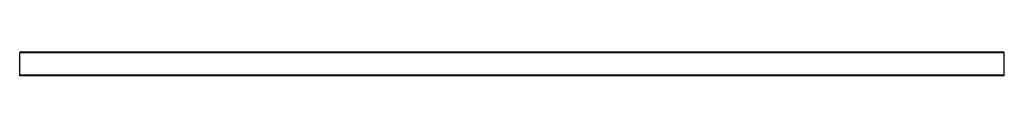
# Model space of a CAD drawing. Header units: millimetres. Extents: x 0 to 2000, y 0 to 48.
import ezdxf

# ---------------------------------------------------------------- set-up
doc = ezdxf.new("R2010")
doc.units = ezdxf.units.MM
doc.header["$LTSCALE"] = 10
doc.linetypes.add('ALLCAD_Strich', pattern=[0.2, 0.15, -0.05])
doc.layers.add('BESCH_KONT_sich_schn_grun_2d', color=10, linetype='Continuous')

msp = doc.modelspace()

# ---------------------------------------------------------------- linework, layer by layer
at = {"layer": 'BESCH_KONT_sich_schn_grun_2d', "linetype": 'ALLCAD_Strich'}
for p, q in [((0, 0), (0, 48)), ((2000, 48), (0, 48)), ((2000, 47), (0, 47)), ((2000, 0), (2000, 48)), ((0, 1), (0, 1)), ((2000, 1), (0, 1)), ((0, 1), (0, 1)), ((0, 1), (0, 1)), ((0, 1), (0, 1)), ((0, 1), (0, 1)), ((0, 1), (0, 1)), ((0, 1), (0, 1)), ((0, 1), (0, 1)), ((0, 1), (0, 1)), ((0, 1), (0, 1)), ((0, 1), (0, 1)), ((0, 1), (0, 1)), ((0, 1), (0, 1)), ((0, 1), (0, 1)), ((0, 1), (0, 1)), ((0, 1), (0, 1)), ((0, 1), (0, 1)), ((0, 1), (0, 1)), ((0, 1), (0, 1)), ((0, 1), (0, 1)), ((0, 1), (0, 1)), ((0, 1), (0, 1)), ((0, 1), (0, 1)), ((0, 1), (0, 1)), ((0, 1), (0, 1)), ((0, 1), (0, 1)), ((0, 1), (0, 1)), ((2000, 0), (0, 0))]:
    msp.add_line(p, q, dxfattribs=at)
for radius, start, end in [(0.00217, 90, 180), (0.00217, 180, 270), (0.00093, 180, 270), (0.00093, 90, 180), (0.00116, 90, 180), (0.00116, 180, 270), (0.00271, 180, 270), (0.00271, 90, 180), (0.00116, 360, 90), (0.00116, 270, 0), (0.00271, 270, 360), (0.00271, 0, 90), (0.00271, 0, 90), (0.00271, 270, 360), (0.00116, 270, 0), (0.00116, 360, 90), (0.00271, 90, 180), (0.00271, 180, 270), (0.00116, 180, 270), (0.00116, 90, 180)]:
    msp.add_arc((0, 1), radius, start, end, dxfattribs=at)

doc.saveas('drawing.dxf')
